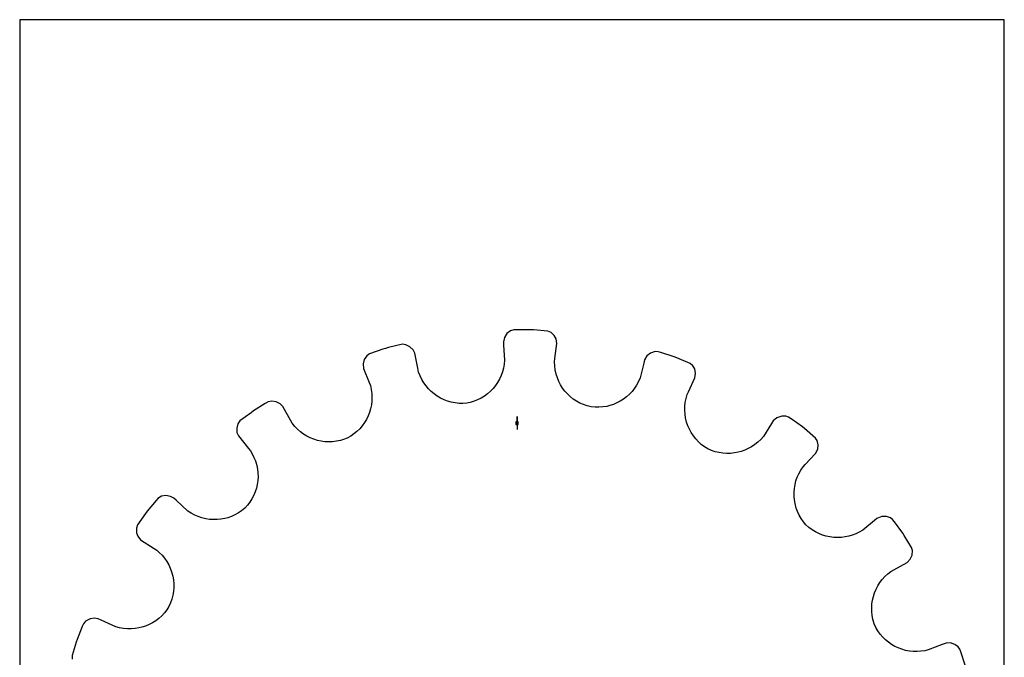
# Model space of a CAD drawing. Extents: x 0 to 216, y 0 to 279.
# Tile 2 of 2: x 0 to 216, y 140 to 279. Entities that reach past the tile are written whole.
import ezdxf

# ---------------------------------------------------------------- set-up
doc = ezdxf.new("R2010")
doc.units = 0

msp = doc.modelspace()

# ---------------------------------------------------------------- linework, layer by layer
at = {"layer": 'annotation', "color": 1}
for p, q in [((109.051908, 190.959435), (109.051908, 192.388185)), ((109.051908, 190.959435), (109.051908, 192.388185)), ((109.051908, 192.388185), (109.051908, 190.959435)), ((109.051908, 190.959435), (109.051908, 189.530685))]:
    msp.add_line(p, q, dxfattribs=at)
at = {"layer": 'boundary', "color": 5}
for p, q in [((106.293065, 209.748071), (106.070352, 208.762199)), ((106.824876, 210.574172), (106.293065, 209.748071)), ((107.604493, 211.173586), (106.824876, 210.574172)), ((108.316122, 211.397854), (107.604493, 211.173586)), ((108.954942, 211.404511), (108.316122, 211.397854)), ((112.007266, 211.436317), (108.954942, 211.404511)), ((112.64464, 211.392813), (112.007266, 211.436317)), ((115.810768, 211.139132), (112.64464, 211.392813)), ((116.51624, 210.808809), (115.810768, 211.139132)), ((117.21482, 210.128529), (116.51624, 210.808809)), ((117.614804, 209.421196), (117.21482, 210.128529)), ((80.224227, 207.338126), (79.618726, 207.13448)), ((80.843799, 207.493798), (80.224227, 207.338126)), ((83.933121, 208.231251), (80.843799, 207.493798)), ((84.706224, 208.134766), (83.933121, 208.231251)), ((85.581124, 207.703953), (84.706224, 208.134766)), ((86.260436, 206.999456), (85.581124, 207.703953)), ((106.070352, 208.762199), (106.114091, 208.062658)), ((106.114091, 208.062658), (106.323076, 204.720204)), ((117.378677, 205.099446), (117.780093, 208.424134)), ((117.780093, 208.424134), (117.614804, 209.421196)), ((76.118312, 205.728022), (75.561773, 204.916951)), ((76.725604, 206.161447), (76.118312, 205.728022)), ((79.618726, 207.13448), (76.725604, 206.161447)), ((86.645235, 206.25765), (86.260436, 206.999456)), ((87.290808, 202.971658), (86.645235, 206.25765)), ((137.544593, 205.671668), (137.028512, 204.803495)), ((138.306217, 206.29384), (137.544593, 205.671668)), ((139.361904, 206.621614), (138.306217, 206.29384)), ((139.978733, 206.61607), (139.361904, 206.621614)), ((140.58836, 206.425005), (139.978733, 206.61607)), ((143.501194, 205.512085), (140.58836, 206.425005)), ((144.09394, 205.273767), (143.501194, 205.512085)), ((147.026745, 204.05415), (144.09394, 205.273767)), ((75.561773, 204.916951), (75.311151, 203.966868)), ((75.311151, 203.966868), (75.404076, 202.960579)), ((75.404076, 202.960579), (76.635674, 199.846471)), ((87.477606, 202.140628), (87.290808, 202.971658)), ((106.090444, 202.990462), (105.866359, 202.162041)), ((106.243507, 203.844001), (106.090444, 202.990462)), ((106.323076, 204.720204), (106.243507, 203.844001)), ((117.294664, 204.403622), (117.378677, 205.099446)), ((117.32299, 203.523994), (117.294664, 204.403622)), ((117.426487, 202.662624), (117.32299, 203.523994)), ((136.853928, 204.124644), (136.019756, 200.881051)), ((137.028512, 204.803495), (136.853928, 204.124644)), ((147.595553, 203.521859), (147.026745, 204.05415)), ((148.016066, 202.825957), (147.595553, 203.521859)), ((87.787678, 201.319648), (87.477606, 202.140628)), ((88.163023, 200.539699), (87.787678, 201.319648)), ((105.574811, 201.362871), (105.218923, 200.596582)), ((105.866359, 202.162041), (105.574811, 201.362871)), ((117.644087, 201.681171), (117.426487, 202.662624)), ((117.90032, 200.871528), (117.644087, 201.681171)), ((118.222312, 200.091135), (117.90032, 200.871528)), ((136.019756, 200.881051), (135.673375, 200.072294)), ((146.651324, 197.825207), (148.060645, 200.863343)), ((148.211439, 201.862654), (148.016066, 202.825957)), ((148.060645, 200.863343), (148.211439, 201.862654)), ((76.635674, 199.846471), (76.893435, 199.194721)), ((76.893435, 199.194721), (77.088701, 198.336764)), ((88.59946, 199.802699), (88.163023, 200.539699)), ((89.093412, 199.11186), (88.59946, 199.802699)), ((89.6409, 198.46936), (89.093412, 199.11186)), ((104.325491, 199.174671), (103.794619, 198.526812)), ((104.801492, 199.866205), (104.325491, 199.174671)), ((105.218923, 200.596582), (104.801492, 199.866205)), ((118.607332, 199.344138), (118.222312, 200.091135)), ((119.052309, 198.633496), (118.607332, 199.344138)), ((119.554603, 197.963806), (119.052309, 198.633496)), ((135.263902, 199.307895), (134.794733, 198.589055)), ((135.673375, 200.072294), (135.263902, 199.307895)), ((77.088701, 198.336764), (77.206496, 197.477615)), ((77.206496, 197.477615), (77.249395, 196.620602)), ((77.249395, 196.620602), (77.219199, 195.770446)), ((90.237814, 197.877574), (89.6409, 198.46936)), ((90.880543, 197.33924), (90.237814, 197.877574)), ((91.565137, 196.857265), (90.880543, 197.33924)), ((92.28792, 196.434169), (91.565137, 196.857265)), ((101.901648, 196.875929), (101.18117, 196.435134)), ((102.579768, 197.374097), (101.901648, 196.875929)), ((103.211741, 197.92563), (102.579768, 197.374097)), ((103.794619, 198.526812), (103.211741, 197.92563)), ((120.11085, 197.337554), (119.554603, 197.963806)), ((120.718806, 196.759379), (120.11085, 197.337554)), ((121.375229, 196.232578), (120.718806, 196.759379)), ((133.072441, 196.734603), (132.406432, 196.224489)), ((133.695131, 197.300332), (133.072441, 196.734603)), ((134.270592, 197.919264), (133.695131, 197.300332)), ((134.794733, 198.589055), (134.270592, 197.919264)), ((146.111535, 196.344123), (146.356367, 197.189357)), ((146.356367, 197.189357), (146.651324, 197.825207)), ((53.848756, 195.241679), (51.262817, 193.619764)), ((54.514581, 195.614989), (53.848756, 195.241679)), ((55.279577, 195.762345), (54.514581, 195.614989)), ((56.24455, 195.622814), (55.279577, 195.762345)), ((57.108234, 195.162675), (56.24455, 195.622814)), ((57.703574, 194.576059), (57.108234, 195.162675)), ((58.044615, 193.963717), (57.703574, 194.576059)), ((77.117477, 194.931371), (76.946492, 194.107555)), ((77.219199, 195.770446), (77.117477, 194.931371)), ((93.044654, 196.071901), (92.28792, 196.434169)), ((93.831667, 195.773715), (93.044654, 196.071901)), ((94.645138, 195.541845), (93.831667, 195.773715)), ((95.481152, 195.379179), (94.645138, 195.541845)), ((96.335972, 195.288261), (95.481152, 195.379179)), ((97.20524, 195.27097), (96.335972, 195.288261)), ((98.080878, 195.339596), (97.20524, 195.27097)), ((98.792984, 195.487691), (98.080878, 195.339596)), ((99.623717, 195.737397), (98.792984, 195.487691)), ((100.42075, 196.054204), (99.623717, 195.737397)), ((101.18117, 196.435134), (100.42075, 196.054204)), ((122.077147, 195.760556), (121.375229, 196.232578)), ((122.821913, 195.347538), (122.077147, 195.760556)), ((123.606598, 194.996774), (122.821913, 195.347538)), ((124.428256, 194.712038), (123.606598, 194.996774)), ((125.282437, 194.506883), (124.428256, 194.712038)), ((126.15516, 194.423885), (125.282437, 194.506883)), ((127.020482, 194.417661), (126.15516, 194.423885)), ((127.87376, 194.485061), (127.020482, 194.417661)), ((128.711238, 194.624206), (127.87376, 194.485061)), ((129.390723, 194.78697), (128.711238, 194.624206)), ((130.189483, 195.05111), (129.390723, 194.78697)), ((130.960979, 195.380345), (130.189483, 195.05111)), ((131.701365, 195.772231), (130.960979, 195.380345)), ((132.406432, 196.224489), (131.701365, 195.772231)), ((145.832034, 193.789533), (145.850903, 194.639571)), ((145.850903, 194.639571), (145.943548, 195.492653)), ((145.943548, 195.492653), (146.111535, 196.344123)), ((50.749917, 193.238881), (48.299248, 191.418999)), ((51.262817, 193.619764), (50.749917, 193.238881)), ((59.76758, 190.917638), (58.044615, 193.963717)), ((76.402603, 192.523325), (76.034136, 191.771058)), ((76.70723, 193.303555), (76.402603, 192.523325)), ((76.946492, 194.107555), (76.70723, 193.303555)), ((145.885033, 192.945867), (145.832034, 193.789533)), ((146.008105, 192.113358), (145.885033, 192.945867)), ((167.093818, 192.498903), (166.007479, 192.138408)), ((168.029099, 192.479897), (167.093818, 192.498903)), ((168.614142, 192.284138), (168.029099, 192.479897)), ((169.134869, 191.914023), (168.614142, 192.284138)), ((47.85525, 190.819445), (47.577148, 189.876155)), ((48.299248, 191.418999), (47.85525, 190.819445)), ((60.316225, 190.232834), (59.76758, 190.917638)), ((60.914237, 189.606895), (60.316225, 190.232834)), ((75.112388, 190.368189), (74.563587, 189.725799)), ((75.603526, 191.051223), (75.112388, 190.368189)), ((76.034136, 191.771058), (75.603526, 191.051223)), ((146.245062, 191.158645), (146.008105, 192.113358)), ((146.515842, 190.366756), (146.245062, 191.158645)), ((146.851573, 189.599364), (146.515842, 190.366756)), ((164.872183, 190.880032), (163.076547, 188.05299)), ((165.247992, 191.471703), (164.872183, 190.880032)), ((166.007479, 192.138408), (165.247992, 191.471703)), ((171.622941, 190.145588), (169.134869, 191.914023)), ((172.11302, 189.735744), (171.622941, 190.145588)), ((47.577148, 189.876155), (47.632101, 188.895032)), ((47.632101, 188.895032), (47.962419, 188.127324)), ((47.962419, 188.127324), (50.165171, 185.385496)), ((61.556728, 189.041282), (60.914237, 189.606895)), ((62.239973, 188.536623), (61.556728, 189.041282)), ((62.959372, 188.094496), (62.239973, 188.536623)), ((63.709876, 187.716305), (62.959372, 188.094496)), ((72.584907, 188.087059), (71.821637, 187.650787)), ((73.297589, 188.581103), (72.584907, 188.087059)), ((73.958088, 189.128608), (73.297589, 188.581103)), ((74.563587, 189.725799), (73.958088, 189.128608)), ((147.250887, 188.861296), (146.851573, 189.599364)), ((147.712517, 188.157756), (147.250887, 188.861296)), ((148.234179, 187.491702), (147.712517, 188.157756)), ((163.076547, 188.05299), (162.497432, 187.391177)), ((174.525356, 187.669462), (172.11302, 189.735744)), ((64.487443, 187.403237), (63.709876, 187.716305)), ((65.287468, 187.156385), (64.487443, 187.403237)), ((66.105791, 186.97698), (65.287468, 187.156385)), ((66.937405, 186.866487), (66.105791, 186.97698)), ((67.778211, 186.826005), (66.937405, 186.866487)), ((68.623613, 186.856879), (67.778211, 186.826005)), ((69.468973, 186.960378), (68.623613, 186.856879)), ((70.309823, 187.13779), (69.468973, 186.960378)), ((70.999776, 187.335602), (70.309823, 187.13779)), ((71.821637, 187.650787), (70.999776, 187.335602)), ((148.814931, 186.868931), (148.234179, 187.491702)), ((149.452651, 186.292646), (148.814931, 186.868931)), ((150.146005, 185.767882), (149.452651, 186.292646)), ((150.895067, 185.308968), (150.146005, 185.767882)), ((160.498024, 185.777157), (159.759327, 185.36609)), ((161.203495, 186.252016), (160.498024, 185.777157)), ((161.871679, 186.790609), (161.203495, 186.252016)), ((162.497432, 187.391177), (161.871679, 186.790609)), ((174.863197, 187.153348), (174.525356, 187.669462)), ((175.086862, 186.195882), (174.863197, 187.153348)), ((174.974643, 185.218858), (175.086862, 186.195882)), ((50.165171, 185.385496), (50.611716, 184.845287)), ((50.611716, 184.845287), (50.984308, 184.22055)), ((50.984308, 184.22055), (51.374943, 183.444028)), ((151.699712, 184.960605), (150.895067, 185.308968)), ((152.520352, 184.686779), (151.699712, 184.960605)), ((153.352791, 184.48724), (152.520352, 184.686779)), ((154.192375, 184.360862), (153.352791, 184.48724)), ((155.034684, 184.306752), (154.192375, 184.360862)), ((155.874901, 184.323245), (155.034684, 184.306752)), ((156.708501, 184.409767), (155.874901, 184.323245)), ((157.531143, 184.565516), (156.708501, 184.409767)), ((158.201179, 184.740999), (157.531143, 184.565516)), ((158.992435, 185.02064), (158.201179, 184.740999)), ((159.759327, 185.36609), (158.992435, 185.02064)), ((172.243608, 181.861589), (174.522765, 184.315602)), ((174.522765, 184.315602), (174.974643, 185.218858)), ((51.374943, 183.444028), (51.69327, 182.645812)), ((51.69327, 182.645812), (51.980095, 181.68913)), ((51.980095, 181.68913), (52.14236, 180.85985)), ((171.766604, 181.347989), (172.243608, 181.861589)), ((52.14236, 180.85985), (52.233898, 180.023652)), ((52.233898, 180.023652), (52.255493, 179.184748)), ((170.497969, 179.079064), (170.849803, 179.862019)), ((170.849803, 179.862019), (171.272658, 180.619865)), ((171.272658, 180.619865), (171.766604, 181.347989)), ((52.08869, 177.519372), (51.901353, 176.701825)), ((52.206462, 178.348833), (52.08869, 177.519372)), ((52.255493, 179.184748), (52.206462, 178.348833)), ((169.866621, 176.627724), (170.006508, 177.457283)), ((170.006508, 177.457283), (170.217047, 178.276372)), ((170.217047, 178.276372), (170.497969, 179.079064)), ((31.116176, 174.901906), (30.326337, 174.454649)), ((32.077027, 175.06744), (31.116176, 174.901906)), ((33.041284, 174.896437), (32.077027, 175.06744)), ((33.788215, 174.522765), (33.041284, 174.896437)), ((51.322111, 175.119719), (50.930227, 174.364959)), ((51.645306, 175.900526), (51.322111, 175.119719)), ((51.901353, 176.701825), (51.645306, 175.900526)), ((169.797064, 175.791699), (169.866621, 176.627724)), ((169.797405, 174.953986), (169.797064, 175.791699)), ((169.867577, 174.119191), (169.797405, 174.953986)), ((29.916493, 173.96457), (27.958229, 171.622941)), ((30.326337, 174.454649), (29.916493, 173.96457)), ((34.301815, 174.045761), (33.788215, 174.522765)), ((36.881843, 171.681117), (34.301815, 174.045761)), ((49.94632, 172.949963), (49.354915, 172.299203)), ((50.471737, 173.640048), (49.94632, 172.949963)), ((50.930227, 174.364959), (50.471737, 173.640048)), ((170.007506, 173.29192), (169.867577, 174.119191)), ((170.265377, 172.3394), (170.007506, 173.29192)), ((27.588113, 171.102213), (25.819678, 168.614142)), ((27.958229, 171.622941), (27.588113, 171.102213)), ((37.615111, 171.199476), (36.881843, 171.681117)), ((38.377302, 170.788912), (37.615111, 171.199476)), ((39.163673, 170.44935), (38.377302, 170.788912)), ((47.200886, 170.843532), (46.424386, 170.495801)), ((47.951785, 171.259943), (47.200886, 170.843532)), ((48.671176, 171.745375), (47.951785, 171.259943)), ((49.354915, 172.299203), (48.671176, 171.745375)), ((170.555983, 171.545044), (170.265377, 172.3394)), ((170.915599, 170.772975), (170.555983, 171.545044)), ((171.343956, 170.027528), (170.915599, 170.772975)), ((25.819678, 168.614142), (25.582949, 167.906655)), ((39.969203, 170.18061), (39.163673, 170.44935)), ((40.790104, 169.982298), (39.969203, 170.18061)), ((41.620782, 169.854583), (40.790104, 169.982298)), ((42.457099, 169.797123), (41.620782, 169.854583)), ((43.294307, 169.80955), (42.457099, 169.797123)), ((44.1278, 169.891794), (43.294307, 169.80955)), ((44.952843, 170.043789), (44.1278, 169.891794)), ((45.626292, 170.217152), (44.952843, 170.043789)), ((46.424386, 170.495801), (45.626292, 170.217152)), ((171.841225, 169.314307), (171.343956, 170.027528)), ((172.411829, 168.646549), (171.841225, 169.314307)), ((173.069395, 168.066564), (172.411829, 168.646549)), ((187.426441, 169.625721), (184.845287, 167.492101)), ((187.96665, 170.072266), (187.426441, 169.625721)), ((189.064833, 170.481227), (187.96665, 170.072266)), ((190.039409, 170.478538), (189.064833, 170.481227)), ((190.923209, 170.171725), (190.039409, 170.478538)), ((191.419, 169.804569), (190.923209, 170.171725)), ((191.799882, 169.291669), (191.419, 169.804569)), ((193.619764, 166.841), (191.799882, 169.291669)), ((25.582949, 167.906655), (25.609511, 166.923699)), ((25.609511, 166.923699), (25.903814, 166.166047)), ((173.765508, 167.552729), (173.069395, 168.066564)), ((174.495585, 167.105768), (173.765508, 167.552729)), ((175.254853, 166.725771), (174.495585, 167.105768)), ((176.039206, 166.414197), (175.254853, 166.725771)), ((176.843317, 166.170042), (176.039206, 166.414197)), ((182.50704, 166.35762), (181.830684, 166.164202)), ((183.308875, 166.663438), (182.50704, 166.35762)), ((184.089799, 167.041529), (183.308875, 166.663438)), ((184.845287, 167.492101), (184.089799, 167.041529)), ((193.959214, 166.299789), (193.619764, 166.841)), ((195.58113, 163.71385), (193.959214, 166.299789)), ((25.903814, 166.166047), (26.516728, 165.379435)), ((26.516728, 165.379435), (29.459156, 163.452355)), ((177.662926, 165.994744), (176.843317, 166.170042)), ((178.493504, 165.88887), (177.662926, 165.994744)), ((179.329936, 165.852061), (178.493504, 165.88887)), ((180.168371, 165.885762), (179.329936, 165.852061)), ((181.003372, 165.98954), (180.168371, 165.885762)), ((181.830684, 166.164202), (181.003372, 165.98954)), ((29.459156, 163.452355), (30.050827, 163.076547)), ((30.050827, 163.076547), (30.598101, 162.597658)), ((30.598101, 162.597658), (31.209269, 161.979977)), ((31.209269, 161.979977), (31.758587, 161.319137)), ((195.285447, 161.120181), (195.693421, 162.01395)), ((195.77677, 162.993825), (195.58113, 163.71385)), ((195.693421, 162.01395), (195.77677, 162.993825)), ((31.758587, 161.319137), (32.244476, 160.620119)), ((32.244476, 160.620119), (32.666584, 159.887172)), ((32.666584, 159.887172), (33.023391, 159.12516)), ((191.650252, 158.770726), (194.576059, 160.400243)), ((194.576059, 160.400243), (195.285447, 161.120181)), ((33.023391, 159.12516), (33.314421, 158.338121)), ((33.314421, 158.338121), (33.575028, 157.390912)), ((189.706602, 157.299531), (190.342969, 157.889738)), ((190.342969, 157.889738), (191.03791, 158.429685)), ((191.03791, 158.429685), (191.650252, 158.770726)), ((33.575028, 157.390912), (33.718959, 156.565679)), ((33.718959, 156.565679), (33.793466, 155.730328)), ((33.793466, 155.730328), (33.797819, 154.889093)), ((188.161894, 155.273498), (188.615049, 155.987397)), ((188.615049, 155.987397), (189.130488, 156.664227)), ((189.130488, 156.664227), (189.706602, 157.299531)), ((33.731473, 154.04656), (33.592531, 153.207592)), ((33.797819, 154.889093), (33.731473, 154.04656)), ((187.189493, 152.957555), (187.447972, 153.754257)), ((187.447972, 153.754257), (187.772464, 154.527821)), ((187.772464, 154.527821), (188.161894, 155.273498)), ((33.09359, 151.558063), (32.732325, 150.756308)), ((33.380309, 152.37652), (33.09359, 151.558063)), ((33.592531, 153.207592), (33.380309, 152.37652)), ((186.82283, 150.471896), (186.875624, 151.311767)), ((186.875624, 151.311767), (186.998193, 152.141653)), ((186.998193, 152.141653), (187.189493, 152.957555)), ((31.718706, 149.334271), (31.133627, 148.706239)), ((32.252974, 150.018275), (31.718706, 149.334271)), ((32.732325, 150.756308), (32.252974, 150.018275)), ((186.841176, 149.626623), (186.82283, 150.471896)), ((186.931912, 148.780603), (186.841176, 149.626623)), ((13.968745, 146.926119), (13.730428, 146.333373)), ((14.436313, 147.507544), (13.968745, 146.926119)), ((15.444577, 148.049879), (14.436313, 147.507544)), ((16.414112, 148.185341), (15.444577, 148.049879)), ((17.240474, 148.060645), (16.414112, 148.185341)), ((17.876324, 147.765688), (17.240474, 148.060645)), ((21.060743, 146.313995), (17.876324, 147.765688)), ((29.119672, 147.172795), (28.375694, 146.784345)), ((29.829506, 147.624015), (29.119672, 147.172795)), ((30.502967, 148.135381), (29.829506, 147.624015)), ((31.133627, 148.706239), (30.502967, 148.135381)), ((187.096389, 147.938394), (186.931912, 148.780603)), ((187.39015, 146.961803), (187.096389, 147.938394)), ((187.726292, 146.150082), (187.39015, 146.961803)), ((13.730428, 146.333373), (12.591732, 143.501194)), ((21.907056, 146.082462), (21.060743, 146.313995)), ((22.758805, 145.927514), (21.907056, 146.082462)), ((23.61136, 145.847637), (22.758805, 145.927514)), ((24.460295, 145.841206), (23.61136, 145.847637)), ((25.30203, 145.906333), (24.460295, 145.841206)), ((26.131847, 146.041342), (25.30203, 145.906333)), ((26.80741, 146.200152), (26.131847, 146.041342)), ((27.603402, 146.459647), (26.80741, 146.200152)), ((28.375694, 146.784345), (27.603402, 146.459647)), ((188.172562, 145.395567), (187.726292, 146.150082)), ((188.675858, 144.691916), (188.172562, 145.395567)), ((189.231963, 144.040936), (188.675858, 144.691916)), ((12.400667, 142.891568), (11.487747, 139.978734)), ((12.591732, 143.501194), (12.400667, 142.891568)), ((189.836976, 143.445249), (189.231963, 144.040936)), ((190.4864, 142.906429), (189.836976, 143.445249)), ((191.175804, 142.425766), (190.4864, 142.906429)), ((203.134736, 142.715824), (202.308828, 142.44198)), ((204.131297, 142.749291), (203.134736, 142.715824)), ((205.057322, 142.445725), (204.131297, 142.749291)), ((191.901252, 142.005911), (191.175804, 142.425766)), ((192.658358, 141.648493), (191.901252, 142.005911)), ((193.442702, 141.355178), (192.658358, 141.648493)), ((194.250132, 141.127732), (193.442702, 141.355178)), ((195.076588, 140.968735), (194.250132, 141.127732)), ((195.917581, 140.879392), (195.076588, 140.968735)), ((196.768924, 140.861846), (195.917581, 140.879392)), ((197.626307, 140.917707), (196.768924, 140.861846)), ((198.485249, 141.04891), (197.626307, 140.917707)), ((199.19472, 141.210382), (198.485249, 141.04891)), ((202.308828, 142.44198), (199.19472, 141.210382)), ((205.803034, 141.880401), (205.057322, 142.445725)), ((206.161447, 141.378212), (205.803034, 141.880401)), ((206.365093, 140.772712), (206.161447, 141.378212)), ((207.338126, 137.87959), (206.365093, 140.772712)), ((11.487747, 139.978734), (11.481042, 139.232808))]:
    msp.add_line(p, q, dxfattribs=at)
at = {"layer": 'frame', "color": 5}
for p, q in [((215.9, 279.4), (0, 279.4)), ((0, 279.4), (0, 0)), ((215.9, 0), (215.9, 279.4))]:
    msp.add_line(p, q, dxfattribs=at)
at = {"layer": 'hole', "color": 5}
for p, q in [((109.337658, 191.245185), (108.766158, 191.245185)), ((108.766158, 191.245185), (108.766158, 190.673685)), ((108.766158, 190.673685), (109.337658, 190.673685)), ((109.337658, 190.673685), (109.337658, 191.245185))]:
    msp.add_line(p, q, dxfattribs=at)

doc.saveas('drawing.dxf')
